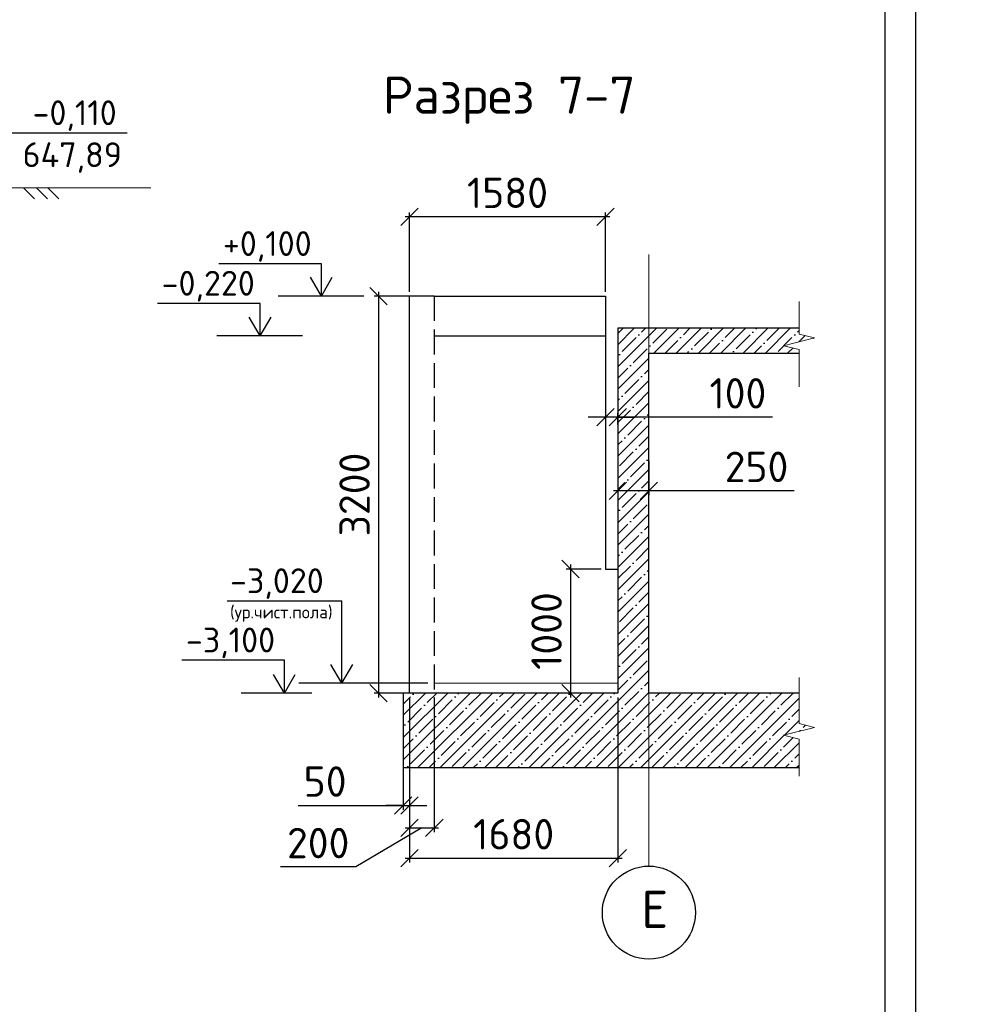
# Model space of a CAD drawing. Header units: millimetres. Extents: x 125896 to 2572636, y -120305 to 130347.
# Tile 40 of 256: x 371056 to 378834, y -103236 to -95300. Entities that reach past the tile are written whole.
import ezdxf

# ---------------------------------------------------------------- set-up
doc = ezdxf.new("R2010")
doc.units = ezdxf.units.MM
for name, pattern in [('______2', [270, 200, -70]), ('CENTER', [2, 1.25, -0.25, 0.25, -0.25]), ('CENTER2', [28.575, 19.05, -3.175, 3.175, -3.175])]:
    doc.linetypes.add(name, pattern=pattern)
for name, color, linetype in [('11', 7, 'Continuous'), ('СПДС_Оси', 7, 'Continuous'), ('Столовая - обозначения', 7, 'Continuous')]:
    doc.layers.add(name, color=color, linetype=linetype)
for name, color, linetype, lineweight in [('AF_Stena', 90, 'Continuous', 18), ('Standard', 7, 'Continuous', 25), ('ОСИ', 7, 'CENTER', 15), ('Столовая Двери и окна', 7, 'Continuous', 15), ('ТЕКСТ', 7, 'Continuous', 15)]:
    doc.layers.add(name, color=color, linetype=linetype, lineweight=lineweight)
doc.styles.get("Standard").update_dxf_attribs({"font": 'isocpeur.ttf'})
doc.styles.add('ГОСТ', font='isocpeur.ttf')
doc.dimstyles.new('Осевые', dxfattribs={"dimscale": 0.7, "dimtxt": 450, "dimasz": 400, "dimexe": 100, "dimexo": 100, "dimgap": 100, "dimtad": 1, "dimdec": 0, "dimzin": 0, "dimdsep": 46, "dimtxsty": 'Standard', "dimblk": 'OBLIQUE', "dimcen": 9, "dimdle": 100, "dimazin": 0, "dimtm": 1e-09, "dimtfac": 1, "dimtdec": 0, "dimtofl": 0, "dimtmove": 0, "dimatfit": 3, "dimfxl": 1, "dimtolj": 1, "dimtzin": 0, "dimarcsym": 0})

# ---------------------------------------------------------------- blocks, each defined once
blk = doc.blocks.new('_OBLIQUE')
at = {"color": 0, "linetype": 'ByBlock'}
blk.add_line((-0.5, -0.5), (0.5, 0.5), dxfattribs=at)
blk = doc.blocks.new('*D948')
at = {"layer": 'Defpoints', "color": 0, "linetype": 'ByBlock', "lineweight": 20, "ltscale": 13, "transparency": 16777216}
for p in [(375879.3, -98760.6), (376129.3, -98819), (375879.3, -99096.4)]:
    blk.add_point(p, dxfattribs=at)
at = {"layer": 'ОСИ', "color": 0, "linetype": 'ByBlock', "lineweight": -2, "ltscale": 13, "transparency": 16777216}
for p, q in [((375879.3, -98795.6), (375879.3, -99131.4)), ((376129.3, -98854), (376129.3, -99131.4)), ((376164.3, -99096.4), (375844.3, -99096.4)), ((377300, -99096.4), (376129.3, -99096.4))]:
    blk.add_line(p, q, dxfattribs=at)
at = {"layer": 'ОСИ', "color": 0, "linetype": 'ByBlock', "lineweight": -2, "ltscale": 13, "transparency": 16777216, "xscale": 140, "yscale": 140, "zscale": 140, "rotation": 180}
blk.add_blockref('_OBLIQUE', (375879.3, -99096.4), dxfattribs=at)
at = {"layer": 'ОСИ', "color": 0, "linetype": 'ByBlock', "lineweight": -2, "ltscale": 13, "transparency": 16777216, "xscale": 140, "yscale": 140, "zscale": 140}
blk.add_blockref('_OBLIQUE', (376129.3, -99096.4), dxfattribs=at)
at = {"layer": 'ОСИ', "color": 0, "linetype": 'ByBlock', "ltscale": 13, "transparency": 16777216, "insert": (376997.3, -98903.9), "char_height": 245, "attachment_point": 5}
blk.add_mtext('\\A1;250', dxfattribs=at)
blk = doc.blocks.new('*D949')
at = {"layer": 'Defpoints', "color": 0, "linetype": 'ByBlock', "lineweight": 20, "ltscale": 13, "transparency": 16777216}
for p in [(375779.3, -98474.4), (375779.3, -98503.6), (375879.3, -98598.7)]:
    blk.add_point(p, dxfattribs=at)
at = {"layer": 'ОСИ', "color": 0, "linetype": 'ByBlock', "lineweight": -2, "ltscale": 13, "transparency": 16777216}
for p, q in [((375879.3, -98563.7), (375879.3, -98468.6)), ((375779.3, -98503.6), (375639.3, -98503.6)), ((375879.3, -98503.6), (375779.3, -98503.6)), ((375779.3, -98509.4), (375779.3, -98538.6)), ((375879.3, -98503.6), (376019.3, -98503.6)), ((377125.4, -98503.6), (375879.3, -98503.6))]:
    blk.add_line(p, q, dxfattribs=at)
at = {"layer": 'ОСИ', "color": 0, "linetype": 'ByBlock', "lineweight": -2, "ltscale": 13, "transparency": 16777216, "xscale": 140, "yscale": 140, "zscale": 140}
blk.add_blockref('_OBLIQUE', (375779.3, -98503.6), dxfattribs=at)
at = {"layer": 'ОСИ', "color": 0, "linetype": 'ByBlock', "lineweight": -2, "ltscale": 13, "transparency": 16777216, "xscale": 140, "yscale": 140, "zscale": 140, "rotation": 180}
blk.add_blockref('_OBLIQUE', (375879.3, -98503.6), dxfattribs=at)
at = {"layer": 'ОСИ', "color": 0, "linetype": 'ByBlock', "ltscale": 13, "transparency": 16777216, "insert": (376847.2, -98311.1), "char_height": 245, "attachment_point": 5}
blk.add_mtext('\\A1;100', dxfattribs=at)
blk = doc.blocks.new('*D950')
at = {"layer": 'Defpoints', "color": 0, "linetype": 'ByBlock', "lineweight": 20, "ltscale": 13, "transparency": 16777216}
for p in [(374199.3, -96887.5), (374199.3, -97527.1), (375779.3, -97527.1)]:
    blk.add_point(p, dxfattribs=at)
at = {"layer": 'ОСИ', "color": 0, "linetype": 'ByBlock', "lineweight": -2, "ltscale": 13, "transparency": 16777216}
for p, q in [((375814.3, -96887.5), (374164.3, -96887.5)), ((374199.3, -97492.1), (374199.3, -96852.5)), ((375779.3, -97492.1), (375779.3, -96852.5))]:
    blk.add_line(p, q, dxfattribs=at)
at = {"layer": 'ОСИ', "color": 0, "linetype": 'ByBlock', "lineweight": -2, "ltscale": 13, "transparency": 16777216, "xscale": 140, "yscale": 140, "zscale": 140, "rotation": 180}
blk.add_blockref('_OBLIQUE', (374199.3, -96887.5), dxfattribs=at)
at = {"layer": 'ОСИ', "color": 0, "linetype": 'ByBlock', "lineweight": -2, "ltscale": 13, "transparency": 16777216, "xscale": 140, "yscale": 140, "zscale": 140}
blk.add_blockref('_OBLIQUE', (375779.3, -96887.5), dxfattribs=at)
at = {"layer": 'ОСИ', "color": 0, "linetype": 'ByBlock', "ltscale": 13, "transparency": 16777216, "insert": (374989.3, -96695), "char_height": 245, "attachment_point": 5}
blk.add_mtext('\\A1;1580', dxfattribs=at)
blk = doc.blocks.new('*D956')
at = {"layer": 'Defpoints', "color": 0, "linetype": 'ByBlock', "lineweight": 20, "ltscale": 13, "transparency": 16777216}
for p in [(374367.8, -97527.1), (373948.7, -100727.1), (374361.6, -100727.1)]:
    blk.add_point(p, dxfattribs=at)
at = {"layer": 'ОСИ', "color": 0, "linetype": 'ByBlock', "lineweight": -2, "ltscale": 13, "transparency": 16777216}
for p, q in [((374332.8, -97527.1), (373913.7, -97527.1)), ((373948.7, -97492.1), (373948.7, -100762.1)), ((374326.6, -100727.1), (373913.7, -100727.1))]:
    blk.add_line(p, q, dxfattribs=at)
at = {"layer": 'ОСИ', "color": 0, "linetype": 'ByBlock', "lineweight": -2, "ltscale": 13, "transparency": 16777216, "xscale": 140, "yscale": 140, "zscale": 140}
for p, rotation in [((373948.7, -97527.1), 90), ((373948.7, -100727.1), 270)]:
    blk.add_blockref('_OBLIQUE', p, dxfattribs=dict(at, rotation=rotation))
at = {"layer": 'ОСИ', "color": 0, "linetype": 'ByBlock', "ltscale": 13, "transparency": 16777216, "insert": (373756.2, -99127.1), "char_height": 245, "attachment_point": 5, "rotation": 90}
blk.add_mtext('\\A1;3200', dxfattribs=at)
blk = doc.blocks.new('*D957')
at = {"layer": 'Defpoints', "color": 0, "linetype": 'ByBlock', "lineweight": 20, "ltscale": 13, "transparency": 16777216}
for p in [(375779.3, -99727.1), (375496.8, -100727.1), (375629.3, -100727.1)]:
    blk.add_point(p, dxfattribs=at)
at = {"layer": 'ОСИ', "color": 0, "linetype": 'ByBlock', "lineweight": -2, "ltscale": 13, "transparency": 16777216}
for p, q in [((375744.3, -99727.1), (375461.8, -99727.1)), ((375496.8, -99692.1), (375496.8, -100762.1)), ((375594.3, -100727.1), (375461.8, -100727.1))]:
    blk.add_line(p, q, dxfattribs=at)
at = {"layer": 'ОСИ', "color": 0, "linetype": 'ByBlock', "lineweight": -2, "ltscale": 13, "transparency": 16777216, "xscale": 140, "yscale": 140, "zscale": 140}
for p, rotation in [((375496.8, -99727.1), 90), ((375496.8, -100727.1), 270)]:
    blk.add_blockref('_OBLIQUE', p, dxfattribs=dict(at, rotation=rotation))
at = {"layer": 'ОСИ', "color": 0, "linetype": 'ByBlock', "ltscale": 13, "transparency": 16777216, "insert": (375304.3, -100227.1), "char_height": 245, "attachment_point": 5, "rotation": 90}
blk.add_mtext('\\A1;1000', dxfattribs=at)
blk = doc.blocks.new('*D951')
at = {"layer": 'Defpoints', "color": 0, "linetype": 'ByBlock', "lineweight": 20, "ltscale": 13, "transparency": 16777216}
for p in [(374149.3, -100727.1), (374199.3, -100727.1), (374199.3, -101632.6)]:
    blk.add_point(p, dxfattribs=at)
at = {"layer": 'ОСИ', "color": 0, "linetype": 'ByBlock', "lineweight": -2, "ltscale": 13, "transparency": 16777216}
for p, q in [((374149.3, -100762.1), (374149.3, -101667.6)), ((374199.3, -100762.1), (374199.3, -101667.6)), ((373301.7, -101632.6), (374149.3, -101632.6)), ((374149.3, -101632.6), (374009.3, -101632.6)), ((374149.3, -101632.6), (374199.3, -101632.6)), ((374199.3, -101632.6), (374339.3, -101632.6))]:
    blk.add_line(p, q, dxfattribs=at)
at = {"layer": 'ОСИ', "color": 0, "linetype": 'ByBlock', "lineweight": -2, "ltscale": 13, "transparency": 16777216, "xscale": 140, "yscale": 140, "zscale": 140}
blk.add_blockref('_OBLIQUE', (374149.3, -101632.6), dxfattribs=at)
at = {"layer": 'ОСИ', "color": 0, "linetype": 'ByBlock', "lineweight": -2, "ltscale": 13, "transparency": 16777216, "xscale": 140, "yscale": 140, "zscale": 140, "rotation": 180}
blk.add_blockref('_OBLIQUE', (374199.3, -101632.6), dxfattribs=at)
at = {"layer": 'ОСИ', "color": 0, "linetype": 'ByBlock', "ltscale": 13, "transparency": 16777216, "insert": (373518.7, -101440.1), "char_height": 245, "attachment_point": 5}
blk.add_mtext('\\A1;50', dxfattribs=at)
blk = doc.blocks.new('*D952')
at = {"layer": 'Defpoints', "color": 0, "linetype": 'ByBlock', "lineweight": 20, "ltscale": 13, "transparency": 16777216}
for p in [(374199.3, -100727.1), (374399.3, -100727.1), (374399.3, -101813.4)]:
    blk.add_point(p, dxfattribs=at)
at = {"layer": 'ОСИ', "color": 0, "linetype": 'ByBlock', "lineweight": -2, "ltscale": 13, "transparency": 16777216}
for p, q in [((374199.3, -100762.1), (374199.3, -101848.4)), ((374399.3, -100762.1), (374399.3, -101848.4)), ((374299.3, -101813.4), (373765.7, -102128.4)), ((374164.3, -101813.4), (374434.3, -101813.4)), ((373765.7, -102128.4), (373160.2, -102128.4))]:
    blk.add_line(p, q, dxfattribs=at)
at = {"layer": 'ОСИ', "color": 0, "linetype": 'ByBlock', "lineweight": -2, "ltscale": 13, "transparency": 16777216, "xscale": 140, "yscale": 140, "zscale": 140, "rotation": 180}
blk.add_blockref('_OBLIQUE', (374199.3, -101813.4), dxfattribs=at)
at = {"layer": 'ОСИ', "color": 0, "linetype": 'ByBlock', "lineweight": -2, "ltscale": 13, "transparency": 16777216, "xscale": 140, "yscale": 140, "zscale": 140}
blk.add_blockref('_OBLIQUE', (374399.3, -101813.4), dxfattribs=at)
at = {"layer": 'ОСИ', "color": 0, "linetype": 'ByBlock', "ltscale": 13, "transparency": 16777216, "insert": (373462.9, -101935.9), "char_height": 245, "attachment_point": 5}
blk.add_mtext('\\A1;200', dxfattribs=at)
blk = doc.blocks.new('*D953')
at = {"layer": 'Defpoints', "color": 0, "linetype": 'ByBlock', "lineweight": 20, "ltscale": 13, "transparency": 16777216}
for p in [(374199.3, -100727.1), (375879.3, -100727.1), (375879.3, -102057.1)]:
    blk.add_point(p, dxfattribs=at)
at = {"layer": 'ОСИ', "color": 0, "linetype": 'ByBlock', "lineweight": -2, "ltscale": 13, "transparency": 16777216}
for p, q in [((374199.3, -100762.1), (374199.3, -102092.1)), ((375879.3, -100762.1), (375879.3, -102092.1)), ((374164.3, -102057.1), (375914.3, -102057.1))]:
    blk.add_line(p, q, dxfattribs=at)
at = {"layer": 'ОСИ', "color": 0, "linetype": 'ByBlock', "lineweight": -2, "ltscale": 13, "transparency": 16777216, "xscale": 140, "yscale": 140, "zscale": 140, "rotation": 180}
blk.add_blockref('_OBLIQUE', (374199.3, -102057.1), dxfattribs=at)
at = {"layer": 'ОСИ', "color": 0, "linetype": 'ByBlock', "lineweight": -2, "ltscale": 13, "transparency": 16777216, "xscale": 140, "yscale": 140, "zscale": 140}
blk.add_blockref('_OBLIQUE', (375879.3, -102057.1), dxfattribs=at)
at = {"layer": 'ОСИ', "color": 0, "linetype": 'ByBlock', "ltscale": 13, "transparency": 16777216, "insert": (375039.3, -101864.6), "char_height": 245, "attachment_point": 5}
blk.add_mtext('\\A1;1680', dxfattribs=at)

msp = doc.modelspace()

# ---------------------------------------------------------------- hatches: boundary and pattern name
at = {"layer": 'Столовая Двери и окна', "lineweight": 25, "transparency": 33554648}
h = msp.add_hatch(dxfattribs=at)
h.set_pattern_fill('ANSI35', color=256, scale=20)
h.paths.add_polyline_path([(377215.6, -101066.3), (377465.6, -101003.8), (377340.6, -100972.5), (377340.6, -100945), (377340.6, -100727.1), (376129.3, -100727.1), (376129.3, -97987.1), (377340.6, -97987.1), (377340.6, -97986.3), (377340.6, -97958.8), (377215.6, -97927.5), (377465.6, -97865), (377340.6, -97833.8), (377340.6, -97806.3), (377340.6, -97787.1), (375879.3, -97787.1), (375879.3, -97987.1), (375879.3, -100727.1), (375629.3, -100727.1), (374149.3, -100727.1), (374149.3, -101327.1), (377340.6, -101327.1), (377340.6, -101125), (377340.6, -101097.5)])

# ---------------------------------------------------------------- linework, layer by layer
at = {"color": 0, "linetype": 'Continuous', "lineweight": 30, "transparency": 33554687}
for p, q in [((374199.3, -100727.1), (374199.3, -97527.1)), ((374399.3, -97527.1), (374199.3, -97527.1)), ((374399.3, -97847.1), (375779.3, -97847.1)), ((375779.3, -97847.1), (375779.3, -99727.1)), ((375879.3, -97987.1), (375879.3, -100727.1)), ((376129.3, -100727.1), (376129.3, -97987.1)), ((375779.3, -99727.1), (375879.3, -99727.1)), ((374149.3, -100727.1), (374149.3, -101327.1)), ((375629.3, -100727.1), (374149.3, -100727.1))]:
    msp.add_line(p, q, dxfattribs=at)
at = {"color": 0, "linetype": '______2', "lineweight": 30, "transparency": 33554687}
msp.add_line((374399.3, -97527.1), (374399.3, -100727.1), dxfattribs=at)
for points in [[(373489, -97527.1), (373489, -97370.8)], [(373831.3, -97527.1), (373141, -97527.1)], [(372994.6, -97847.1), (372994.6, -97690.8)], [(373336.9, -97847.1), (372646.6, -97847.1)], [(373653.7, -100647.1), (373653.7, -100486.3)], [(373190.4, -100727.1), (373190.4, -100566.3)], [(374346.5, -100647.1), (373305.6, -100647.1)], [(373410.3, -100727.1), (372842.4, -100727.1)]]:
    msp.add_lwpolyline(points)
at = {"layer": '11'}
msp.add_line((378280.8, -116322.8), (378280.8, -86622.8), dxfattribs=at)
at = {"layer": '11', "lineweight": 30}
msp.add_line((378030.8, -86872.9), (378030.8, -116072.8), dxfattribs=at)
at = {"layer": 'AF_Stena', "color": 18, "lineweight": 20, "true_color": 0x000000}
for points in [[(377340.6, -100945), (377340.6, -100600.7)], [(377465.6, -101003.8), (377215.6, -101066.3)], [(377340.6, -100945), (377340.6, -100972.5)], [(377340.6, -100972.5), (377465.6, -101003.8)], [(377215.6, -101066.3), (377340.6, -101097.5)], [(377340.6, -101097.5), (377340.6, -101125)], [(377340.6, -101125), (377340.6, -101397.1)]]:
    msp.add_lwpolyline(points, dxfattribs=at)
at = {"layer": 'Standard', "linetype": 'Continuous', "lineweight": 30, "transparency": 33554687}
for p, q in [((375879.3, -97787.1), (375879.3, -97987.1)), ((377340.6, -97787.1), (375879.3, -97787.1)), ((376129.3, -97987.1), (377340.6, -97987.1)), ((375879.3, -100727.1), (375629.3, -100727.1)), ((377340.6, -100727.1), (376129.3, -100727.1)), ((374149.3, -101327.1), (377340.6, -101327.1))]:
    msp.add_line(p, q, dxfattribs=at)
at = {"layer": 'ОСИ', "color": 16, "linetype": 'CENTER2', "lineweight": 15, "ltscale": 0.2, "transparency": 33554687}
msp.add_line((376129.3, -102121.4, 360), (376129.3, -97193, 360), dxfattribs=at)
at = {"layer": 'ОСИ', "linetype": 'ByBlock', "ltscale": 13}
for points in [[(377340.6, -97806.3), (377340.6, -97570.3)], [(377340.6, -97806.3), (377340.6, -97833.8)], [(377340.6, -97833.8), (377465.6, -97865)], [(377465.6, -97865), (377215.6, -97927.5)], [(377215.6, -97927.5), (377340.6, -97958.8)], [(377340.6, -97958.8), (377340.6, -97986.3)], [(377340.6, -97986.3), (377340.6, -98258.3)]]:
    msp.add_lwpolyline(points, dxfattribs=at)
at = {"layer": 'СПДС_Оси', "linetype": 'Continuous', "lineweight": 25, "ltscale": 150}
msp.add_circle((376129.3, -102496.4, 360), 375, dxfattribs=at)
at = {"layer": 'Столовая Двери и окна', "color": 18, "lineweight": 25, "true_color": 0x000000}
for p, q in [((370937, -96212), (371922.6, -96212)), ((373489, -97266.2), (372661.7, -97266.2)), ((373489, -97527.1), (373489, -97266.2)), ((373489, -97527.1), (373401.2, -97376.2)), ((373489, -97527.1), (373576.8, -97376.2)), ((372994.6, -97586.2), (372167.3, -97586.2)), ((372994.6, -97847.1), (372994.6, -97586.2)), ((372994.6, -97847.1), (372906.8, -97696.2)), ((372994.6, -97847.1), (373082.4, -97696.2)), ((372728.9, -99983.6), (373653.7, -99983.6)), ((373653.7, -100647.1), (373653.7, -99983.6)), ((373190.4, -100461.7), (372363.1, -100461.7)), ((373190.4, -100727.1), (373190.4, -100461.7)), ((373653.7, -100647.1), (373565.9, -100496.2)), ((373653.7, -100647.1), (373741.5, -100496.2)), ((373190.4, -100727.1), (373102.6, -100576.2)), ((373190.4, -100727.1), (373278.2, -100576.2))]:
    msp.add_line(p, q, dxfattribs=at)
at = {"layer": 'Столовая Двери и окна', "color": 18, "lineweight": 20, "true_color": 0x000000}
for p, q in [((369778, -96655.6), (372114.3, -96655.6)), ((371087.1, -96655.6), (371175.9, -96744.4)), ((371190.7, -96655.6), (371279.5, -96744.4)), ((371281.7, -96655.6), (371370.4, -96744.4)), ((374399.3, -100647.1), (375879.3, -100647.1))]:
    msp.add_line(p, q, dxfattribs=at)
at = {"layer": 'Столовая Двери и окна', "color": 18, "lineweight": 30, "true_color": 0x000000}
for p, q in [((374399.3, -97527.1), (375779.3, -97527.1)), ((375779.3, -97527.1), (375779.3, -97847.1))]:
    msp.add_line(p, q, dxfattribs=at)

# ---------------------------------------------------------------- texts
at = {"insert": (226281.3, -87218.1), "char_height": 250, "attachment_point": 1, "style": 'ГОСТ'}
msp.add_mtext_dynamic_manual_height_columns('\\A1;\\pi9384.38;{\\H1.5152x;\\P\\pi1250;Общие указания\\P\\pi250;}1.^IРабочая документация разработана в соответствии с заданием на проектирование, требованиями действующих технических регламентов, стандартов, сводов правил и других документов, содержащих установленные требования.\\P2.^IРабочая документация выполнена в соответствии со следующими нормативными и техническими документами:\\P-^IСП 20.13330.2016 "Нагрузки и Воздействия";\\P-^IСП 63.13330.2012 "Бетонные и железобетонные конструкции. Основные положения";\\P-^IСП 22.13330.2016 "Основания зданий и сооружений";\\P-^IСП 45.13330.2012 "Земляные сооружения, основания и фундаменты".\\P3.   За относительную отметку 0,000 принята отметка чистого пола первого этажа.\\P4.^IПеречень видов работ, для которых необходимо составлять акты освидетельствования скрытых работ:\\P-^Iармирование конструкций;\\P-^Iосвидетельствование опалубки перед бетонированием;\\P-^Iвыполнение сварочных работ;\\P-^Iотбор контрольных проб бетона;\\P-^Iсоответствие законченных железобетонных конструкций проекту с отображением качества работ;\\P-^Iустройство монолитных конструкций, выполняемых в зимнее время;  \\P\\pi0;  -    устройство гидроизоляции;\\P\\pi250;-^Iуплотнение грунтов и обратную засыпку.\\PЗапрещается выполнение последующих работ при отсутствии актов освидетельствования предшествующих скрытых работ во всех случаях.\\P\\pi0;        5. Проект рассчитан на производство работ в период положительных температур. В случае выполнения работ при отрицательных температурах необходимо выполнять требования СНиП часть 3 по производству работ и ППР.\\P        6. При минимальной температуре воздуха до минус 15°С допускается: выдерживание бетона в конструкции методом термоса, при предварительном разогреве бетонной смеси, форсированный электроразогрев бетона в конструкции с повторным уплотнением.\\P\\pi250;При минимальной температуре воздуха до минус 25°С допускается: обогрев бетона в греющей опалубке с помощью низкотемпературных электронагревателей, электродный сквозной прогрев бетона, электрообогрев с помощью греющего провода.\\P\\pi0;7. При отрицательной температуре воздуха уплотнение грунта обратной засыпки в траншеях должно \\Pосуществляться до достижения коэффициента уплотнения 0,98. \\PВремя уплотнения грунта в зависимости от температуры воздуха: \\P\\pi250;-^Iпри t{\\H0.7x;\\So^ ;}-5, 90-120 минут; при t{\\H0.7x;\\So^ ;\\H1.42857x;-10, 60-90 минут; }при t{\\H0.7x;\\So^ ;\\H1.42857x;-20, 40-60 минут; }при t{\\H0.7x;\\So^ ;\\H1.42857x;-30, 20-30 минут;\\P\\pi0;Работы по выполнению насыпей и обратных засыпок при отрицательных температурах должны производить с учетом следующих требований:\\P\\pi250;-^Iподготовку поверхности (основания) насыпи и обратных засыпок следует выполнять с полным удалением снега, льда, промерзшего слоя слабого и пучинистого грунта на всю его глубину;\\P-^Iотсыпку в насыпь и обратные засыпки грунтов необходимо производить при их природной влажности и в талом состоянии с содержанием комьев мерзлого грунта, не превышающим требований, приведенных в приложении М СП 45.13330.2017. Свод правил. Земляные сооружения, основания и фундаменты., и, как правило, на не промерзшие ранее отсыпанные и уплотненные слои. В отдельных случаях при согласовании с автором проекта допускается грунты отсыпать на непучинистые грунты, промерзшие на глубину не более 15 см;\\P-^Iпри пониженной влажности отсыпанных грунтов для их уплотнения следует применять более тяжелое грунтоуплотняющее оборудование; \\P-^Iработы по отсыпке и уплотнению каждого слоя должны выполнять в течение одной рабочей смены; - при выполнении насыпей из глинистых грунтов при обильном снеговыпадении все работы должны быть прекращены; - перерывы в работах по выполнению насыпей и обратных засыпок допускаются только при условиях, что за время перерыва глубина промерзания ранее уплотненных пучинистых грунтов не превысит 15 см или на время перерыва ранее уплотненные грунты утепляются специальными средствами (например, маловлажным рыхлым грунтом, который в последующем удаляется); - все работы по отсыпке грунтов и их уплотнению выполняют с повышенной интенсивностью.}', width=20474.372, gutter_width=5800, heights=[24436.9], dxfattribs=at)
at = {"layer": 'СПДС_Оси', "linetype": 'Continuous', "lineweight": 25, "ltscale": 150, "insert": (376067.2, -102319.6, 360), "char_height": 300, "width": 350.003, "attachment_point": 1}
msp.add_mtext('Е', dxfattribs=at)
at = {"layer": 'Столовая - обозначения', "lineweight": 25}
for s, height, p in [('-0,110', 200, (371159.6, -96149.8)), ('647,89', 200, (371079.6, -96488)), ('+0,100', 200, (372694.7, -97204)), ('-0,220', 200, (372200.3, -97524)), ('-3,020', 200, (372752, -99921.5)), ('(ур.чист.пола)', 100, (372752, -100125)), ('-3,100', 200, (372396.1, -100399.5))]:
    msp.add_text(s, height=height, dxfattribs=at).set_placement(p)
at = {"layer": 'ТЕКСТ', "lineweight": 25}
msp.add_text('Разрез 7-7', height=300, dxfattribs=at).set_placement((373984.7, -96057.9, -360))

# ---------------------------------------------------------------- dimensions: what is measured, and where the dimension line sits
at = {"layer": 'ОСИ', "linetype": 'ByBlock', "ltscale": 13}
for base, p1, p2, picture, middle in [((374199.3, -96887.5), (375779.3, -97527.1), (374199.3, -97527.1), '*D950', (374989.3, -96695)), ((375879.3, -102057.1), (374199.3, -100727.1), (375879.3, -100727.1), '*D953', (375039.3, -101864.6))]:
    dim = msp.add_linear_dim(base=base, p1=p1, p2=p2, dimstyle='Осевые', override={"dimtxt": 350, "dimasz": 200, "dimexe": 50, "dimexo": 50, "dimdle": 50, "dimtmove": 1}, dxfattribs=at)
    dim.commit()
    dim.dimension.update_dxf_attribs({"geometry": picture, "text_midpoint": middle})
for base, p1, p2, picture, middle in [((373948.7, -100727.1), (374367.8, -97527.1), (374361.6, -100727.1), '*D956', (373756.2, -99127.1)), ((375496.8, -100727.1), (375779.3, -99727.1), (375629.3, -100727.1), '*D957', (375304.3, -100227.1))]:
    dim = msp.add_linear_dim(base=base, p1=p1, p2=p2, angle=90, dimstyle='Осевые', override={"dimtxt": 350, "dimasz": 200, "dimexe": 50, "dimexo": 50, "dimdle": 50, "dimtmove": 1}, dxfattribs=at)
    dim.commit()
    dim.dimension.update_dxf_attribs({"geometry": picture, "text_midpoint": middle})
for base, p1, p2, picture, middle in [((375779.3, -98503.6), (375879.3, -98598.7), (375779.3, -98474.4), '*D949', (376847.2, -98468.8)), ((375879.3, -99096.4), (376129.3, -98819), (375879.3, -98760.6), '*D948', (376997.3, -99136.4)), ((374399.3, -101813.4), (374199.3, -100727.1), (374399.3, -100727.1), '*D952', (373695.7, -102128.4)), ((374199.3, -101632.6), (374149.3, -100727.1), (374199.3, -100727.1), '*D951', (373518.7, -101740.6))]:
    dim = msp.add_linear_dim(base=base, p1=p1, p2=p2, dimstyle='Осевые', override={"dimtxt": 350, "dimasz": 200, "dimexe": 50, "dimexo": 50, "dimdle": 50, "dimtmove": 1}, dxfattribs=at)
    dim.commit()
    dim.dimension.update_dxf_attribs({"geometry": picture, "text_midpoint": middle, "dimtype": 160})

doc.saveas('drawing.dxf')
